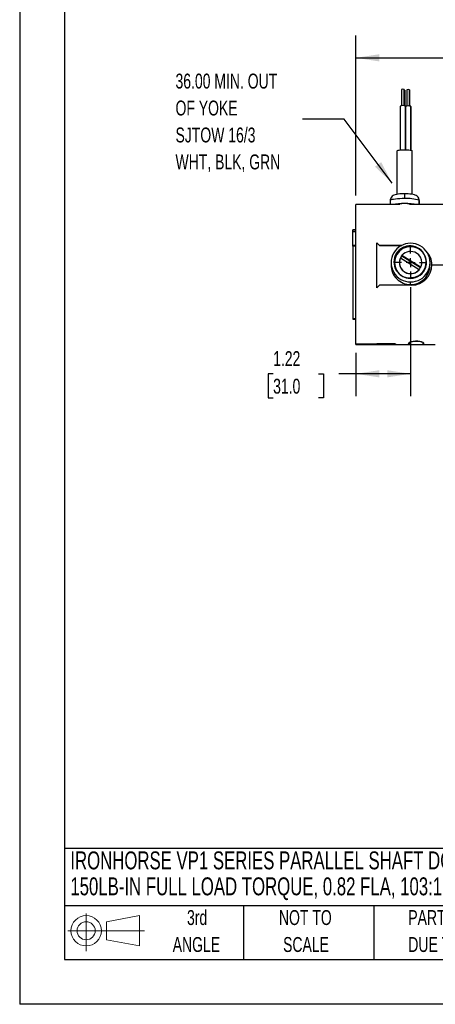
# Model space of a CAD drawing. Header units: inches. Extents: x 0 to 44, y 0 to 34.
# Tile 1 of 25: x 0 to 9.3, y 0 to 22. Entities that reach past the tile are written whole.
import ezdxf

# ---------------------------------------------------------------- set-up
doc = ezdxf.new("R2010")
doc.units = ezdxf.units.IN
doc.header["$LTSCALE"] = 4
doc.header["$MEASUREMENT"] = 0
doc.linetypes.add('CENTERX2', pattern=[0.8, 0.5, -0.1, 0.1, -0.1])
doc.layers.add('CENTER', color=40, linetype='CENTERX2')
doc.layers.add('SLD-DEFPOINTS', color=7, linetype='Continuous')
doc.layers.add('DIMENSIONS', color=140, linetype='Continuous', lineweight=25)
doc.layers.add('TEXT', color=140, linetype='Continuous', lineweight=25)
doc.styles.add('SLDTEXTSTYLE0', font='TXT', dxfattribs={"width": 0.7})
doc.dimstyles.new('SLDDIMSTYLE1', dxfattribs={"dimtxt": 0.339844, "dimasz": 0.52, "dimexe": 0, "dimexo": 0.0625, "dimgap": 0.084961, "dimtad": 0, "dimtih": 1, "dimtoh": 1, "dimrnd": 1e-09, "dimzin": 12, "dimdsep": 46, "dimtxsty": 'SLDTEXTSTYLE0', "dimsah": 1, "dimcen": 0.09, "dimadec": 0, "dimazin": 3, "dimtfac": 1, "dimtofl": 0, "dimtmove": 0, "dimatfit": 3, "dimfxl": 0, "dimfrac": 2, "dimtolj": 1, "dimtzin": 12, "dimarcsym": 0})
doc.dimstyles.new('SLDDIMSTYLE7', dxfattribs={"dimtxt": 0.18, "dimasz": 0.52, "dimexe": 0, "dimexo": 0.0625, "dimgap": 0, "dimtad": 0, "dimtih": 1, "dimtoh": 1, "dimdec": 0, "dimrnd": 1e-09, "dimzin": 0, "dimdsep": 46, "dimtxsty": 'Standard', "dimsah": 1, "dimcen": 0.09, "dimadec": 0, "dimazin": 0, "dimtfac": 0.52, "dimtdec": 0, "dimtofl": 0, "dimtmove": 0, "dimatfit": 3, "dimfxl": 0, "dimfrac": 2, "dimtolj": 1, "dimtzin": 0, "dimarcsym": 0})

# ---------------------------------------------------------------- blocks, each defined once
blk = doc.blocks.new('Block11')
at = {"color": 7, "linetype": 'Continuous', "lineweight": 18}
for p, q in [((0.408, 0.836), (0.408, 0)), ((0.863, 0.656), (1.602, 0.792)), ((1.602, 0.792), (1.602, 0.115)), ((0, 0.454), (1.712, 0.454)), ((0.863, 0.251), (0.863, 0.656)), ((0.863, 0.251), (1.602, 0.115))]:
    blk.add_line(p, q, dxfattribs=at)
for radius in [0.339, 0.202]:
    blk.add_circle((0.408, 0.454), radius, dxfattribs=at)
blk = doc.blocks.new('Block12')
at = {"layer": 'SLD-DEFPOINTS'}
blk.add_blockref('Block11', (0, 0), dxfattribs=at)
blk = doc.blocks.new('SW_NOTE_0')
at = {"layer": 'TEXT', "color": 0, "linetype": 'CENTERX2', "lineweight": 18, "char_height": 0.4, "attachment_point": 1, "style": 'SLDTEXTSTYLE0'}
for s, insert in [('IRONHORSE VP1 SERIES PARALLEL SHAFT DC GEAR MOTOR, 1/8HP, 90 VDC, 18RPM,', (0, 0.516)), ('150LB-IN FULL LOAD TORQUE, 0.82 FLA, 103:1 RATIO, 5/8IN SHAFT DIAMETER', (0, -0.064))]:
    blk.add_mtext(s, dxfattribs=dict(at, insert=insert))
blk = doc.blocks.new('SW_NOTE_0_3')
at = {"layer": 'TEXT', "color": 0, "linetype": 'CENTERX2', "lineweight": 18, "char_height": 0.33333, "attachment_point": 1, "style": 'SLDTEXTSTYLE0'}
for s, insert in [('PART DIMENSIONS MAY DIFFER SLIGHTLY', (0, 0.43)), ("DUE TO MANUFACTURER'S VARIANCES", (0, -0.172))]:
    blk.add_mtext(s, dxfattribs=dict(at, insert=insert))
blk = doc.blocks.new('SW_NOTE_0_4')
at = {"layer": 'TEXT', "color": 0, "linetype": 'CENTERX2', "lineweight": 18, "char_height": 0.3333, "attachment_point": 2, "style": 'SLDTEXTSTYLE0'}
for s, insert in [('NOT TO', (0.828, 0.43)), ('SCALE', (0.843, -0.172))]:
    blk.add_mtext(s, dxfattribs=dict(at, insert=insert))
blk = doc.blocks.new('SW_NOTE_0_5')
at = {"layer": 'TEXT', "color": 0, "linetype": 'CENTERX2', "lineweight": 18, "char_height": 0.3333, "attachment_point": 2, "style": 'SLDTEXTSTYLE0'}
for s, insert in [('3rd', (0.365, 0.43)), ('ANGLE', (0.349, -0.172))]:
    blk.add_mtext(s, dxfattribs=dict(at, insert=insert))
blk = doc.blocks.new('_D_9')
at = {"layer": 'DIMENSIONS'}
for p, q in [((8.73, 16.022), (8.73, 13.586)), ((7.51, 14.553), (7.51, 13.586)), ((5.661, 14.086), (5.547, 14.086)), ((5.547, 14.086), (5.547, 13.546)), ((6.671, 14.086), (6.785, 14.086)), ((6.785, 14.086), (6.785, 13.546)), ((7.51, 14.086), (7.131, 14.086)), ((8.73, 14.086), (7.51, 14.086)), ((5.547, 13.546), (5.661, 13.546)), ((6.785, 13.546), (6.671, 13.546))]:
    blk.add_line(p, q, dxfattribs=at)
for points in [[(7.51, 14.086), (8.03, 14.006), (8.03, 14.166)], [(8.73, 14.086), (8.21, 14.166), (8.21, 14.006)]]:
    blk.add_solid(points, dxfattribs=at)
at = {"layer": 'DIMENSIONS', "char_height": 0.3333, "attachment_point": 1, "style": 'SLDTEXTSTYLE0'}
for s, insert in [('1.22', (5.661, 14.592)), ('31.0', (5.661, 13.976))]:
    blk.add_mtext(s, dxfattribs=dict(at, insert=insert))
blk = doc.blocks.new('_D_11')
at = {"layer": 'DIMENSIONS'}
for p, q in [((7.51, 18.068), (7.51, 21.645)), ((15.567, 18.209), (15.567, 21.645)), ((7.51, 21.145), (10.432, 21.145)), ((10.892, 21.145), (10.778, 21.145)), ((10.778, 21.145), (10.778, 20.605)), ((12.185, 21.145), (12.299, 21.145)), ((12.299, 21.145), (12.299, 20.605)), ((15.567, 21.145), (12.645, 21.145)), ((10.778, 20.605), (10.892, 20.605)), ((12.299, 20.605), (12.185, 20.605))]:
    blk.add_line(p, q, dxfattribs=at)
for points in [[(7.51, 21.145), (8.03, 21.065), (8.03, 21.225)], [(15.567, 21.145), (15.047, 21.225), (15.047, 21.065)]]:
    blk.add_solid(points, dxfattribs=at)
at = {"layer": 'DIMENSIONS', "char_height": 0.3333, "attachment_point": 1, "style": 'SLDTEXTSTYLE0'}
for s, insert in [('8.06', (11.034, 21.651)), ('204.6', (10.892, 21.035))]:
    blk.add_mtext(s, dxfattribs=dict(at, insert=insert))
blk = doc.blocks.new('SW_NOTE_0_8')
at = {"layer": 'TEXT', "color": 0, "linetype": 'CENTERX2', "lineweight": 18, "attachment_point": 1, "style": 'SLDTEXTSTYLE0'}
for s, insert, char_height in [('36.00 MIN. OUT', (-2.837, 1.014), 0.33333), ('OF YOKE', (-2.837, 0.412), 0.3333), ('SJTOW 16/3', (-2.837, -0.19), 0.3333), ('WHT, BLK, GRN', (-2.837, -0.792), 0.33333)]:
    blk.add_mtext(s, dxfattribs=dict(at, insert=insert, char_height=char_height))
blk = doc.blocks.new('SW_CENTERMARKSYMBOL_8')
at = {"layer": 'CENTER', "color": 0}
for p, q in [((0, 0.2), (0, 0.35)), ((-0.2, 0), (-0.35, 0)), ((0, 0), (-0.1, 0)), ((0, 0), (0, 0.1)), ((0, 0), (0, -0.1)), ((0, 0), (0.1, 0)), ((0.2, 0), (0.35, 0)), ((0, -0.2), (0, -0.35))]:
    blk.add_line(p, q, dxfattribs=at)

msp = doc.modelspace()

# ---------------------------------------------------------------- linework, layer by layer
at = {"color": 7, "linetype": 'Continuous'}
for p in [(0.0004, 34.0004), (44.0004, 0.0004)]:
    msp.add_line(p, (0.0004, 0.0004), dxfattribs=at)
for p, q in [((8.5306, 20.439), (8.5306, 20.0748)), ((8.5896, 20.0749), (8.5896, 20.44)), ((8.5906, 20.439), (8.5906, 20.0748)), ((8.6007, 20.0738), (8.6007, 20.422)), ((8.6017, 20.421), (8.6017, 20.0737)), ((8.6483, 20.4313), (8.6483, 20.0672)), ((8.7073, 20.0673), (8.7073, 20.4324)), ((8.7083, 20.4313), (8.7083, 20.0672)), ((8.5006, 20.0676), (8.5006, 19.0873)), ((8.6186, 19.0917), (8.6186, 20.0698)), ((8.6206, 20.0676), (8.6206, 19.0916)), ((8.7363, 19.0821), (8.7363, 20.0621)), ((8.7383, 20.06), (8.7383, 19.0817)), ((8.4326, 18.0964), (8.4326, 19.0685)), ((8.762, 19.0745), (8.762, 18.0972)), ((8.7676, 18.0963), (8.7676, 19.0685)), ((8.6001, 17.9996), (8.6001, 18.1072)), ((8.8782, 18.0543), (8.8749, 18.0571)), ((8.3758, 17.8681), (7.5101, 17.8681)), ((7.5101, 14.7533), (7.5101, 17.8681)), ((8.2751, 17.9544), (8.2751, 17.8681)), ((8.493, 17.8669), (8.4613, 17.8669)), ((8.7389, 17.8669), (8.7071, 17.8669)), ((11.9273, 17.8681), (8.8231, 17.8681)), ((8.9207, 17.8681), (8.9207, 17.9618)), ((8.9251, 17.9544), (8.9251, 17.8681)), ((7.5101, 17.3031), (7.4401, 17.3031)), ((7.4401, 17.3031), (7.4401, 17.3013)), ((7.4401, 17.3013), (7.5101, 17.3013)), ((7.4401, 17.2667), (7.4401, 17.3013)), ((7.4401, 17.2667), (7.5101, 17.2667)), ((7.4401, 16.9493), (7.4401, 17.2667)), ((7.5101, 16.9493), (7.4401, 16.9493)), ((7.4401, 16.9383), (7.4401, 16.9493)), ((7.4401, 16.9383), (7.4401, 15.3128)), ((7.5101, 16.9383), (7.4401, 16.9383)), ((7.9801, 16.0051), (7.9801, 17.0127)), ((8.0401, 16.9559), (8.5321, 16.9559)), ((8.0401, 16.9536), (8.0401, 16.9559)), ((8.5371, 16.9536), (8.0401, 16.9536)), ((8.5382, 16.7294), (8.5382, 16.7304)), ((8.9555, 16.4647), (8.5382, 16.7304)), ((8.5382, 16.7174), (8.5382, 16.7294)), ((8.9509, 16.4547), (8.5382, 16.7174)), ((8.2936, 16.5707), (8.2936, 16.5184)), ((8.3661, 16.5702), (8.373, 16.5707)), ((8.4801, 16.5717), (8.4801, 16.5707)), ((8.5047, 16.6787), (8.922, 16.413)), ((8.9801, 16.5707), (8.9801, 16.5717)), ((9.1666, 16.5185), (9.1666, 16.5707)), ((9.2043, 16.5207), (11.9201, 16.5207)), ((8.922, 16.4121), (8.922, 16.413)), ((8.9555, 16.4647), (8.9555, 16.4637)), ((8.7556, 16.0672), (8.0401, 16.0672)), ((8.8042, 16.2383), (8.7301, 16.23)), ((8.7301, 16.0775), (8.7301, 16.1385)), ((7.5101, 15.3128), (7.4401, 15.3128)), ((7.4401, 15.3128), (7.4401, 15.3031)), ((7.4401, 15.3031), (7.5101, 15.3031)), ((7.5101, 14.7381), (7.5101, 14.7533)), ((7.5101, 14.7533), (7.9801, 14.7533)), ((7.5101, 14.7381), (8.4238, 14.7381)), ((7.9801, 14.754), (8.3926, 14.754)), ((7.9801, 14.7533), (7.9801, 14.754)), ((8.3876, 14.7533), (7.9801, 14.7533)), ((8.3876, 14.7533), (8.3876, 14.754)), ((8.3876, 14.7412), (8.3876, 14.7533)), ((8.3926, 14.754), (8.3926, 14.7412)), ((8.4285, 14.7381), (8.6578, 14.7381)), ((8.6661, 14.7381), (9.0488, 14.7381)), ((8.6951, 14.7412), (8.6951, 14.7747)), ((8.7001, 14.7747), (8.7001, 14.7815)), ((8.7001, 14.7747), (8.7001, 14.7412)), ((9.0126, 14.7747), (9.0126, 14.782)), ((9.0126, 14.7412), (9.0126, 14.7747)), ((9.0176, 14.7747), (9.0176, 14.7412)), ((9.0535, 14.7381), (9.2828, 14.7381))]:
    msp.add_line(p, q)
at = {"flags": 128}
for points in [[(8.6007, 20.422), (8.5956, 20.4235), (8.5906, 20.4242)], [(8.4326, 19.0685), (8.4374, 19.0741), (8.4516, 19.0793), (8.4743, 19.0839), (8.5042, 19.0876), (8.5396, 19.0902), (8.5785, 19.0916), (8.6187, 19.0917), (8.6577, 19.0904), (8.6935, 19.0878), (8.7239, 19.0842), (8.7472, 19.0797), (8.762, 19.0745)], [(8.7676, 19.0685), (8.7676, 19.0689), (8.762, 19.0745)], [(8.6001, 18.1072), (8.5775, 18.1071), (8.535, 18.1059), (8.4943, 18.1034), (8.4561, 18.0998), (8.4203, 18.0946), (8.3842, 18.0863), (8.3598, 18.0775), (8.3403, 18.0675), (8.3202, 18.0528), (8.3018, 18.0332), (8.287, 18.0087), (8.2777, 17.9804), (8.2755, 17.9546)], [(8.8777, 18.0548), (8.8546, 18.0706), (8.8366, 18.0792), (8.8159, 18.0863), (8.7877, 18.0931), (8.7522, 18.0988), (8.7157, 18.1027), (8.6738, 18.1055), (8.631, 18.1069), (8.6001, 18.1072)], [(8.6001, 17.9996), (8.544, 17.9989), (8.4896, 17.9969), (8.4385, 17.9936), (8.3922, 17.9892), (8.3522, 17.9837), (8.3196, 17.9773), (8.2955, 17.9702), (8.2805, 17.9626), (8.2751, 17.9549), (8.2751, 17.9544)], [(8.4613, 17.8669), (8.4167, 17.8677), (8.3762, 17.8681), (8.3758, 17.8681)], [(8.9283, 16.8753), (8.9651, 16.8484), (8.9762, 16.8389)], [(8.7001, 14.7412), (8.6912, 14.7388), (8.6661, 14.7381)], [(8.6951, 14.7747), (8.7042, 14.7871), (8.7306, 14.7997), (8.7713, 14.8103), (8.8218, 14.8166), (8.8756, 14.8175), (8.9267, 14.8127), (8.9702, 14.8035), (9.0015, 14.7914), (9.0166, 14.7786), (9.0176, 14.7747)], [(9.0126, 14.7747), (9.0037, 14.7867), (8.9782, 14.7988), (8.9387, 14.809), (8.8898, 14.8151), (8.8377, 14.8159), (8.7881, 14.8114), (8.746, 14.8025), (8.7157, 14.7908), (8.701, 14.7785), (8.7001, 14.7747)]]:
    msp.add_lwpolyline(points, dxfattribs=at)
at = {"color": 179, "linetype": 'Continuous', "lineweight": 18}
msp.add_circle((8.7304, 16.5717), 0.2497, dxfattribs=at)
for centre, radius, start, end in [((8.5618, 20.3473), 0.0969, 73.29697, 108.77146), ((8.5892, 20.4386), 0.00149, 13.82932, 72.27362), ((8.6003, 20.4206), 0.00149, 13.82932, 72.27362), ((8.6795, 20.3396), 0.0969, 73.29697, 108.77146), ((8.7069, 20.431), 0.00149, 13.82932, 72.27362), ((8.563, 19.8842), 0.1937, 73.29697, 108.77146), ((8.6177, 20.0669), 0.00299, 13.82932, 72.27362), ((8.6782, 19.8389), 0.2306, 75.39356, 104.45826), ((8.7354, 20.0592), 0.00299, 13.82932, 72.27362), ((8.7943, 17.954), 0.1308, 0.18251, 50.37567), ((8.7999, 17.9623), 0.1209, 359.7601, 49.57757), ((8.6001, 16.2378), 1.654, 80.28093, 99.71907), ((8.6001, 16.2955), 1.5922, 80.9881, 99.0119), ((8.6625, 17.1503), 0.8516, 72.35168, 94.20453), ((8.8258, 14.6475), 3.2206, 90.04779, 91.54634), ((8.915, 17.9534), 0.0102, 5.655, 55.62304), ((8.7268, 16.5707), 0.4323, 89.56961, 270.43039), ((8.7202, 16.5849), 0.3582, 334.28299, 102.58861), ((8.7333, 16.5707), 0.4323, 269.56961, 90.43039), ((8.7166, 16.5858), 0.3584, 155.95972, 284.15306), ((8.7301, 16.5669), 0.3666, 57.27824, 179.51721), ((8.7301, 16.5677), 0.3571, 57.27824, 179.51721), ((8.7152, 16.58), 0.3595, 97.11844, 155.02134), ((8.7286, 16.5675), 0.377, 103.25255, 154.15262), ((8.7272, 16.57), 0.2473, 139.85812, 154.16117), ((8.7273, 16.558), 0.2474, 139.85949, 151.61998), ((8.7301, 16.5677), 0.2516, 57.51811, 139.72131), ((8.7334, 16.5703), 0.3532, 269.457, 57.5039), ((8.7331, 16.5713), 0.247, 0.09439, 57.64152), ((8.8006, 16.5312), 0.4039, 358.50759, 46.25848), ((8.8227, 16.5374), 0.3811, 357.16004, 46.03638), ((8.7324, 16.5147), 0.4372, 179.51834, 269.70318), ((8.7258, 16.5713), 0.3528, 180.09439, 237.64152), ((8.7303, 16.573), 0.2503, 180.52463, 319.97372), ((8.7303, 16.5725), 0.2494, 154.78804, 320.24836), ((8.7279, 16.5147), 0.4372, 270.28788, 0.496), ((8.7505, 16.5209), 0.4538, 270.63987, 359.96699), ((8.7345, 16.5717), 0.2456, 334.15446, 359.99027), ((8.7345, 16.5708), 0.2456, 334.15446, 359.99027), ((8.7315, 16.5736), 0.3431, 282.23627, 335.15592), ((8.7329, 16.5715), 0.2473, 319.85812, 334.16117), ((8.73, 16.5767), 0.3596, 237.54628, 270.01921), ((8.4107, 14.8026), 0.0656, 249.3344, 281.46432), ((8.4212, 14.8662), 0.1283, 257.12266, 273.27394), ((8.6714, 14.8041), 0.0673, 258.3915, 290.63356), ((9.0357, 14.8026), 0.0656, 249.3344, 281.46432), ((9.0462, 14.8662), 0.1283, 257.12266, 273.27394)]:
    msp.add_arc(centre, radius, start, end)
for centre, major_axis, start_param, end_param in [((8.4888, 16.3031), (-1.5612, 1.5612), 5.0729437, 5.1132165), ((8.4899, 16.3021), (-1.5453, 1.5453), 5.0767113, 5.1174501), ((8.4888, 16.3031), (1.5612, 1.5612), 1.7918886, 1.8321613)]:
    msp.add_ellipse(centre, major_axis=major_axis, ratio=0.0698445, start_param=start_param, end_param=end_param)
at = {"layer": 'TEXT'}
for p, q in [((1, 33), (1, 1)), ((43, 3.4844), (1, 3.4844)), ((43, 2.2), (1, 2.2)), ((5, 2.2), (5, 1)), ((7.9073, 2.2), (7.9073, 1)), ((1, 1), (43, 1))]:
    msp.add_line(p, q, dxfattribs=at)

# ---------------------------------------------------------------- block references
at = {"layer": 'CENTER'}
msp.add_blockref('SW_CENTERMARKSYMBOL_8', (8.7304, 16.5717), dxfattribs=at)
at = {"layer": 'SLD-DEFPOINTS'}
msp.add_blockref('Block12', (1.0768, 1.1896), dxfattribs=at)
at = {"layer": 'TEXT', "linetype": 'CENTERX2', "lineweight": 18}
for name, p in [('SW_NOTE_0_8', (6.3174, 19.778)), ('SW_NOTE_0', (1.1317, 2.8998)), ('SW_NOTE_0_5', (3.598, 1.6749)), ('SW_NOTE_0_4', (5.5523, 1.6749)), ('SW_NOTE_0_3', (8.6802, 1.6749))]:
    msp.add_blockref(name, p, dxfattribs=at)

# ---------------------------------------------------------------- dimensions: what is measured, and where the dimension line sits
at = {"layer": 'DIMENSIONS'}
for base, p1, p2, picture, middle in [((15.5671, 21.1453), (7.5101, 17.8681), (15.5671, 18.0086), '_D_11', (11.5386, 21.1453)), ((8.7304, 14.086), (7.5101, 14.7533), (8.7304, 16.222), '_D_9', (6.1657, 14.086))]:
    dim = msp.add_linear_dim(base=base, p1=p1, p2=p2, angle=0, dimstyle='SLDDIMSTYLE1', dxfattribs=at)
    dim.commit()
    dim.dimension.update_dxf_attribs({"geometry": picture, "text_midpoint": middle, "dimtype": 160})

# ---------------------------------------------------------------- leaders
at = {"layer": 'TEXT', "linetype": 'CENTERX2', "lineweight": 18}
msp.add_leader([(8.3166, 18.348), (7.2438, 19.778), (6.3174, 19.778)], dimstyle='SLDDIMSTYLE7', dxfattribs=at)

doc.saveas('drawing.dxf')
